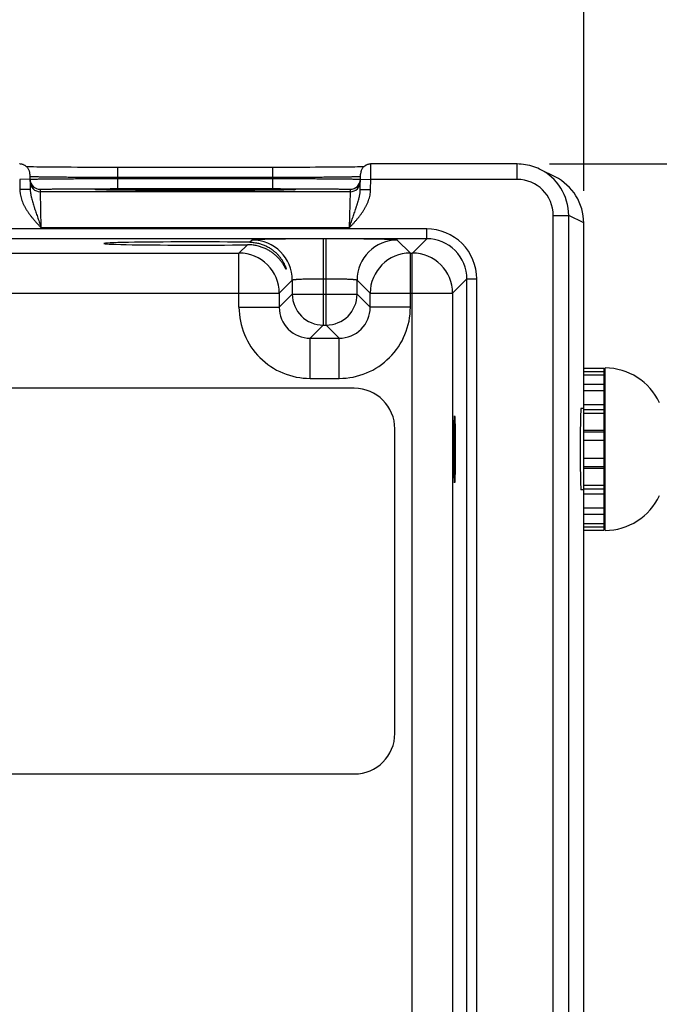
# Model space of a CAD drawing. Header units: inches. Extents: x 0 to 34, y 0 to 22.
# Tile 20 of 64: x 13 to 14.3, y 16.2 to 18.2. Entities that reach past the tile are written whole.
import ezdxf

# ---------------------------------------------------------------- set-up
doc = ezdxf.new("R2010")
doc.units = ezdxf.units.IN
doc.header["$LTSCALE"] = 1.87
doc.header["$MEASUREMENT"] = 0
doc.layers.get('0').update_dxf_attribs({"linetype": 'CONTINUOUS'})
doc.layers.add('DIMENSIONS', color=7, linetype='CONTINUOUS')
doc.styles.get("Standard").update_dxf_attribs({"font": 'txt', "width": 0.8})
doc.dimstyles.new('DIMSTYLE_1', dxfattribs={"dimtxt": 0.125, "dimasz": 0.18, "dimexe": 0.125, "dimexo": 0.0625, "dimgap": 0.03125, "dimtad": 0, "dimtih": 1, "dimtoh": 1, "dimdec": 3, "dimzin": 4, "dimdsep": 46, "dimtxsty": 'STANDARD', "dimblk": '_FILLED', "dimblk1": '_FILLED', "dimblk2": '_FILLED', "dimcen": 0.09, "dimadec": 0, "dimazin": 0, "dimtp": 0.01, "dimtm": 0.01, "dimtfac": 1, "dimtdec": 3, "dimtofl": 0, "dimtmove": 0, "dimatfit": 3, "dimldrblk": '_FILLED', "dimfxl": 1, "dimtolj": 1, "dimtzin": 4, "dimarcsym": 0})

# ---------------------------------------------------------------- blocks, each defined once
blk = doc.blocks.new('*D12')
at = {"layer": 'DIMENSIONS', "color": 2, "linetype": 'CONTINUOUS'}
blk.add_line((14.1113, 17.8184), (14.1113, 18.5579), dxfattribs=at)
at = {"layer": 'DIMENSIONS', "color": 2, "linetype": 'CONTINUOUS', "insert": (14.0488, 18.6204), "char_height": 0.125, "width": 1.425, "attachment_point": 1, "rotation": 90, "line_spacing_factor": 0.9}
blk.add_mtext('7.014{\\Ftxt.shx;\\W1.000000;\\H0.125000; }[178.15]', dxfattribs=at)
blk = doc.blocks.new('_FILLED')
at = {"color": 0, "linetype": 'BYBLOCK'}
blk.add_solid([(0, 0), (-1, 0.174), (-1, -0.174)], dxfattribs=at)
blk = doc.blocks.new('*D19')
at = {"layer": 'DIMENSIONS', "color": 2, "linetype": 'CONTINUOUS'}
blk.add_line((13.0952, 16.0214), (14.9506, 16.0214), dxfattribs=at)
at = {"layer": 'DIMENSIONS', "color": 2, "linetype": 'CONTINUOUS', "insert": (15.0131, 16.0839), "char_height": 0.125, "width": 1.325, "attachment_point": 1, "line_spacing_factor": 0.9}
blk.add_mtext('1.849{\\Ftxt.shx;\\W1.000000;\\H0.125000; }[46.96]', dxfattribs=at)
blk = doc.blocks.new('*D20')
at = {"layer": 'DIMENSIONS', "color": 2, "linetype": 'CONTINUOUS'}
blk.add_line((14.0448, 17.8704), (14.9506, 17.8704), dxfattribs=at)
at = {"layer": 'DIMENSIONS', "color": 2, "linetype": 'CONTINUOUS', "insert": (15.0131, 17.9329), "char_height": 0.125, "width": 0.825, "attachment_point": 1, "line_spacing_factor": 0.9}
blk.add_mtext('.000{\\Ftxt.shx;\\W1.000000;\\H0.125000; }[0]', dxfattribs=at)
blk = doc.blocks.new('*D21')
at = {"layer": 'DIMENSIONS', "color": 2, "linetype": 'CONTINUOUS'}
blk.add_line((14.0448, 14.4019), (14.9506, 14.4019), dxfattribs=at)
at = {"layer": 'DIMENSIONS', "color": 2, "linetype": 'CONTINUOUS', "insert": (15.0131, 14.4644), "char_height": 0.125, "width": 1.225, "attachment_point": 1, "line_spacing_factor": 0.9}
blk.add_mtext('3.468{\\Ftxt.shx;\\W1.000000;\\H0.125000; }[88.1]', dxfattribs=at)

msp = doc.modelspace()

# ---------------------------------------------------------------- linework, layer by layer
at = {"color": 7, "linetype": 'CONTINUOUS'}
for p, q in [((13.0327, 17.8647), (13.0317, 17.8647)), ((13.0361, 17.8647), (13.0327, 17.8647)), ((13.0402, 17.8646), (13.0361, 17.8647)), ((13.045, 17.8645), (13.0402, 17.8646)), ((13.0509, 17.8644), (13.045, 17.8645)), ((13.0582, 17.8643), (13.0509, 17.8644)), ((13.0671, 17.8642), (13.0582, 17.8643)), ((13.0776, 17.8641), (13.0671, 17.8642)), ((13.0858, 17.8641), (13.0776, 17.8641)), ((13.0952, 17.864), (13.0858, 17.8641)), ((13.106, 17.864), (13.0952, 17.864)), ((13.1177, 17.8639), (13.106, 17.864)), ((13.1297, 17.8638), (13.1177, 17.8639)), ((13.1422, 17.8638), (13.1297, 17.8638)), ((13.155, 17.8638), (13.1422, 17.8638)), ((13.168, 17.8637), (13.155, 17.8638)), ((13.1813, 17.8637), (13.168, 17.8637)), ((13.1947, 17.8637), (13.1813, 17.8637)), ((13.2079, 17.8637), (13.1947, 17.8637)), ((13.5152, 17.8637), (13.2079, 17.8637)), ((13.2079, 17.844), (13.2079, 17.8637)), ((13.5087, 17.844), (13.5087, 17.8637)), ((13.5287, 17.8637), (13.5152, 17.8637)), ((13.542, 17.8637), (13.5287, 17.8637)), ((13.5552, 17.8637), (13.542, 17.8637)), ((13.5684, 17.8638), (13.5552, 17.8637)), ((13.5807, 17.8638), (13.5684, 17.8638)), ((13.5916, 17.8639), (13.5807, 17.8638)), ((13.6053, 17.8639), (13.5916, 17.8639)), ((13.6168, 17.864), (13.6053, 17.8639)), ((13.6269, 17.8641), (13.6168, 17.864)), ((13.6357, 17.8641), (13.6269, 17.8641)), ((13.6458, 17.8642), (13.6357, 17.8641)), ((13.6542, 17.8643), (13.6458, 17.8642)), ((13.6614, 17.8644), (13.6542, 17.8643)), ((13.6676, 17.8644), (13.6614, 17.8644)), ((13.6728, 17.8645), (13.6676, 17.8644)), ((13.6771, 17.8646), (13.6728, 17.8645)), ((13.6816, 17.8647), (13.6771, 17.8646)), ((13.6849, 17.8647), (13.6816, 17.8647)), ((13.6986, 17.8404), (13.6988, 17.8704)), ((13.9823, 17.8704), (13.6988, 17.8704)), ((13.9823, 17.8404), (13.9823, 17.8704)), ((14.056, 17.8453), (14.027, 17.8598)), ((13.038, 17.8407), (13.018, 17.8404)), ((13.018, 17.8404), (13.0183, 17.8206)), ((13.0378, 17.8507), (13.0383, 17.821)), ((13.038, 17.8457), (13.0379, 17.8457)), ((13.038, 17.8408), (13.0381, 17.8408)), ((13.5087, 17.844), (13.2079, 17.844)), ((13.2079, 17.844), (13.2079, 17.8421)), ((13.2079, 17.8421), (13.5086, 17.8421)), ((13.2079, 17.8225), (13.2079, 17.8421)), ((13.5087, 17.844), (13.5086, 17.8421)), ((13.5086, 17.8225), (13.5086, 17.8421)), ((13.6783, 17.821), (13.6788, 17.8507)), ((13.6785, 17.8408), (13.6786, 17.8408)), ((13.6787, 17.8457), (13.6786, 17.8457)), ((13.6786, 17.8407), (13.6986, 17.8404)), ((13.6982, 17.8206), (13.6986, 17.8404)), ((13.9823, 17.8404), (13.6986, 17.8404)), ((13.0383, 17.821), (13.0183, 17.8206)), ((13.058, 17.8165), (13.058, 17.8212)), ((13.6585, 17.8165), (13.058, 17.8165)), ((13.0596, 17.7465), (13.058, 17.8165)), ((13.1671, 17.8204), (13.167, 17.8204)), ((13.1674, 17.8204), (13.1671, 17.8204)), ((13.1677, 17.8203), (13.1674, 17.8204)), ((13.1681, 17.8203), (13.1677, 17.8203)), ((13.1688, 17.8203), (13.1681, 17.8203)), ((13.1697, 17.8202), (13.1688, 17.8203)), ((13.1708, 17.8202), (13.1697, 17.8202)), ((13.1727, 17.8201), (13.1708, 17.8202)), ((13.1751, 17.8201), (13.1727, 17.8201)), ((13.1781, 17.82), (13.1751, 17.8201)), ((13.1818, 17.8199), (13.1781, 17.82)), ((13.1865, 17.8198), (13.1818, 17.8199)), ((13.1923, 17.8198), (13.1865, 17.8198)), ((13.1977, 17.8197), (13.1923, 17.8198)), ((13.2041, 17.8196), (13.1977, 17.8197)), ((13.2119, 17.8195), (13.2041, 17.8196)), ((13.2079, 17.8225), (13.5086, 17.8225)), ((13.2216, 17.8194), (13.2119, 17.8195)), ((13.2294, 17.8194), (13.2216, 17.8194)), ((13.2385, 17.8193), (13.2294, 17.8194)), ((13.2491, 17.8192), (13.2385, 17.8193)), ((13.2607, 17.8192), (13.2491, 17.8192)), ((13.2727, 17.8191), (13.2607, 17.8192)), ((13.2852, 17.8191), (13.2727, 17.8191)), ((13.298, 17.819), (13.2852, 17.8191)), ((13.3111, 17.819), (13.298, 17.819)), ((13.3245, 17.819), (13.3111, 17.819)), ((13.338, 17.8189), (13.3245, 17.819)), ((13.3517, 17.8189), (13.338, 17.8189)), ((13.3649, 17.8189), (13.3517, 17.8189)), ((13.3785, 17.8189), (13.3649, 17.8189)), ((13.3921, 17.819), (13.3785, 17.8189)), ((13.4054, 17.819), (13.3921, 17.819)), ((13.4185, 17.819), (13.4054, 17.819)), ((13.4313, 17.8191), (13.4185, 17.819)), ((13.4439, 17.8191), (13.4313, 17.8191)), ((13.4558, 17.8192), (13.4439, 17.8191)), ((13.4664, 17.8192), (13.4558, 17.8192)), ((13.4757, 17.8193), (13.4664, 17.8192)), ((13.4871, 17.8194), (13.4757, 17.8193)), ((13.4962, 17.8194), (13.4871, 17.8194)), ((13.504, 17.8195), (13.4962, 17.8194)), ((13.5107, 17.8196), (13.504, 17.8195)), ((13.5166, 17.8197), (13.5107, 17.8196)), ((13.5234, 17.8197), (13.5166, 17.8197)), ((13.529, 17.8198), (13.5234, 17.8197)), ((13.5337, 17.8199), (13.529, 17.8198)), ((13.5365, 17.82), (13.5337, 17.8199)), ((13.5397, 17.82), (13.5365, 17.82)), ((13.5427, 17.8201), (13.5397, 17.82)), ((13.5449, 17.8202), (13.5427, 17.8201)), ((13.5463, 17.8202), (13.5449, 17.8202)), ((13.5474, 17.8203), (13.5463, 17.8202)), ((13.5481, 17.8203), (13.5474, 17.8203)), ((13.5487, 17.8203), (13.5481, 17.8203)), ((13.549, 17.8203), (13.5487, 17.8203)), ((13.5493, 17.8204), (13.549, 17.8203)), ((13.5495, 17.8204), (13.5493, 17.8204)), ((13.5496, 17.8204), (13.5495, 17.8204)), ((13.5497, 17.8204), (13.5496, 17.8204)), ((13.6585, 17.8165), (13.6569, 17.7465)), ((13.6586, 17.8212), (13.6585, 17.8165)), ((13.6783, 17.821), (13.6982, 17.8206)), ((14.0523, 17.7704), (14.0823, 17.7704)), ((14.0523, 14.5019), (14.0523, 17.7704)), ((14.1113, 17.7559), (14.0823, 17.7704)), ((14.0823, 14.5019), (14.0823, 17.7704)), ((13.807, 17.7443), (10.1368, 17.7443)), ((13.6569, 17.7465), (13.0596, 17.7465)), ((13.807, 17.7253), (13.807, 17.7443)), ((14.1113, 14.5164), (14.1113, 17.7559)), ((13.807, 17.7253), (10.1368, 17.7253)), ((13.4685, 17.7229), (13.4643, 17.7186)), ((13.6121, 17.7252), (13.6065, 17.7252)), ((13.6065, 17.7252), (13.6065, 17.5579)), ((13.6121, 17.5579), (13.6121, 17.7252)), ((13.7754, 17.6975), (13.75, 17.7229)), ((13.807, 17.7253), (13.7792, 17.6975)), ((13.4593, 17.7136), (13.4431, 17.6975)), ((12.8454, 17.6975), (13.4431, 17.6975)), ((13.4431, 17.5925), (13.4431, 17.6975)), ((13.7754, 17.6975), (13.7792, 17.6975)), ((13.7754, 17.5925), (13.7754, 17.6975)), ((13.7791, 14.5748), (13.7791, 17.6975)), ((13.5465, 17.6449), (13.5211, 17.6195)), ((13.5465, 17.6449), (13.5465, 17.6179)), ((13.6121, 17.6472), (13.6065, 17.6472)), ((13.6721, 17.6179), (13.6721, 17.6449)), ((13.6974, 17.6195), (13.6721, 17.6449)), ((13.885, 17.6473), (13.8571, 17.6195)), ((13.885, 17.6473), (13.904, 17.6473)), ((13.885, 14.6249), (13.885, 17.6473)), ((13.904, 14.6249), (13.904, 17.6473)), ((12.7674, 17.6195), (13.5211, 17.6195)), ((13.5211, 17.6195), (13.5211, 17.5925)), ((13.5465, 17.6179), (13.5211, 17.5925)), ((13.5465, 17.6179), (13.6721, 17.6179)), ((13.6721, 17.6179), (13.6974, 17.5925)), ((13.6974, 17.6195), (13.8571, 17.6195)), ((13.6974, 17.5925), (13.6974, 17.6195)), ((13.8571, 17.6195), (13.8571, 14.6528)), ((13.4431, 17.5925), (13.5211, 17.5925)), ((13.7754, 17.5925), (13.6974, 17.5925)), ((13.6065, 17.5579), (13.5811, 17.5325)), ((13.6065, 17.5579), (13.6121, 17.5579)), ((13.6121, 17.5579), (13.6374, 17.5325)), ((13.5811, 17.5325), (13.6374, 17.5325)), ((13.5811, 17.4545), (13.5811, 17.5325)), ((13.6374, 17.4545), (13.6374, 17.5325)), ((14.1113, 17.4745), (14.1507, 17.4745)), ((14.1113, 17.4743), (14.1507, 17.4743)), ((14.1507, 17.4745), (14.1507, 17.16)), ((14.1527, 17.1598), (14.1527, 17.4747)), ((13.5811, 17.4545), (13.6374, 17.4545)), ((14.1113, 17.4681), (14.1507, 17.4681)), ((14.1113, 17.4612), (14.1507, 17.4612)), ((13.6665, 17.4354), (10.2807, 17.4354)), ((14.1113, 17.4436), (14.1507, 17.4436)), ((14.1113, 17.4309), (14.1507, 17.4309)), ((14.1113, 17.396), (14.106, 17.396)), ((14.1113, 17.4041), (14.1507, 17.4041)), ((14.1113, 17.3943), (14.1507, 17.3943)), ((14.1113, 17.3871), (14.1507, 17.3871)), ((13.7452, 16.7661), (13.7452, 17.3566)), ((14.1113, 17.3542), (14.1507, 17.3542)), ((14.1113, 17.3508), (14.1507, 17.3508)), ((14.1113, 17.3348), (14.1507, 17.3348)), ((14.1113, 17.2999), (14.1507, 17.2999)), ((14.1113, 17.2839), (14.1507, 17.2839)), ((14.1113, 17.2805), (14.1507, 17.2805)), ((14.1113, 17.2477), (14.1507, 17.2477)), ((14.1113, 17.2385), (14.106, 17.2385)), ((14.1113, 17.2404), (14.1507, 17.2404)), ((14.1113, 17.2306), (14.1507, 17.2306)), ((14.1113, 17.2037), (14.1507, 17.2037)), ((14.1113, 17.191), (14.1507, 17.191)), ((14.1113, 17.1734), (14.1507, 17.1734)), ((14.1113, 17.1665), (14.1507, 17.1665)), ((14.1113, 17.1602), (14.1507, 17.1602)), ((14.1113, 17.16), (14.1507, 17.16)), ((10.2807, 16.6873), (13.6665, 16.6873))]:
    msp.add_line(p, q, dxfattribs=at)
for points in [[(13.0378, 17.8507), (13.0377, 17.8519), (13.0376, 17.8531), (13.0374, 17.8543), (13.0371, 17.8555), (13.0368, 17.8567), (13.0363, 17.8578), (13.0359, 17.859), (13.0353, 17.86), (13.0347, 17.8611), (13.034, 17.8621), (13.0333, 17.8631), (13.0325, 17.864), (13.0316, 17.8648), (13.0307, 17.8656), (13.0298, 17.8664), (13.0288, 17.8671), (13.0277, 17.8677), (13.0266, 17.8683), (13.0255, 17.8688), (13.0244, 17.8693), (13.0232, 17.8696), (13.0221, 17.8699), (13.0209, 17.8701), (13.0197, 17.8703), (13.0185, 17.8704), (13.0178, 17.8704)], [(13.6988, 17.8704), (13.6981, 17.8704), (13.6969, 17.8703), (13.6957, 17.8701), (13.6945, 17.8699), (13.6933, 17.8696), (13.6922, 17.8693), (13.691, 17.8688), (13.6899, 17.8683), (13.6888, 17.8677), (13.6878, 17.8671), (13.6868, 17.8664), (13.6859, 17.8656), (13.685, 17.8648), (13.6841, 17.864), (13.6833, 17.8631), (13.6826, 17.8621), (13.6819, 17.8611), (13.6813, 17.86), (13.6807, 17.859), (13.6802, 17.8578), (13.6798, 17.8567), (13.6794, 17.8555), (13.6792, 17.8543), (13.679, 17.8531), (13.6788, 17.8519), (13.6788, 17.8507)], [(14.0255, 17.8606), (14.0224, 17.862), (14.0185, 17.8636), (14.0147, 17.865), (14.0107, 17.8663), (14.0067, 17.8674), (14.0027, 17.8683), (13.9986, 17.869), (13.9945, 17.8696), (13.9904, 17.87), (13.9862, 17.8703), (13.9823, 17.8704)], [(13.167, 17.8204), (13.1669, 17.8204), (13.1668, 17.8204), (13.1668, 17.8204)], [(13.5498, 17.8204), (13.5497, 17.8204), (13.5497, 17.8204)]]:
    msp.add_lwpolyline(points, dxfattribs=at)
for centre, radius, start, end in [((13.9823, 17.7704), 0.1, 359.9988, 64.4102), ((13.0579, 17.8412), 0.02, 181, 181.2436), ((13.058, 17.8412), 0.02, 181.2447, 270.0013), ((13.058, 17.8365), 0.02, 181.0012, 270.0013), ((13.6585, 17.8365), 0.02, 269.9987, 358.9988), ((13.6586, 17.8412), 0.02, 269.9987, 358.7553), ((13.6586, 17.8412), 0.02, 358.7564, 359), ((13.9823, 17.7704), 0.07, 0.0056, 90.0019), ((14.0113, 17.7559), 0.1, 0.0115, 63.4402), ((13.1715, 17.903), 0.0828, 266.7202, 266.8827), ((13.5452, 17.901), 0.0808, 273.115, 273.2829), ((13.807, 17.6473), 0.097, 359.9966, 90.0034), ((13.4685, 17.6448), 0.078, 0.0209, 89.9791), ((13.7501, 17.6448), 0.078, 90.0209, 179.9791), ((13.807, 17.6473), 0.078, 359.9906, 90.0094), ((13.4431, 17.6195), 0.078, 0.0209, 89.9791), ((13.7754, 17.6195), 0.078, 90.0209, 179.9791), ((13.7791, 17.6195), 0.078, 0.0212, 89.9788), ((13.6065, 17.6179), 0.06, 180.0209, 269.9791), ((13.612, 17.6179), 0.06, 270.0209, 359.9791), ((13.5811, 17.5925), 0.138, 179.9963, 270.0037), ((13.5811, 17.5924), 0.06, 179.9636, 270.0364), ((13.6374, 17.5925), 0.138, 269.9963, 0.0037), ((13.6375, 17.5924), 0.06, 269.9636, 0.0364), ((14.1527, 17.3591), 0.1157, 24.4946, 90), ((13.6665, 17.3566), 0.0787, 0, 90), ((14.1448, 17.4039), 0.00787, 318.2837, 360), ((14.1448, 17.2306), 0.00787, 0, 41.7163), ((14.1527, 17.2754), 0.1157, 270, 335.5054), ((13.6665, 16.7661), 0.0787, 270, 360)]:
    msp.add_arc(centre, radius, start, end, dxfattribs=at)
for centre, major_axis, start_param, end_param in [((13.3583, 17.7161), (0.1771, 0), 0.92934, 5.318939), ((14.106, 17.3172), (0, 0.0787), 0, 3.141593)]:
    msp.add_ellipse(centre, major_axis=major_axis, ratio=0.017455, start_param=start_param, end_param=end_param, dxfattribs=at)
msp.add_ellipse((13.8611, 17.3172), major_axis=(0, 0.065), ratio=0.017455, dxfattribs=at)
for points, knots in [([(13.2079, 17.844), (13.2025, 17.8441), (13.1917, 17.8441), (13.1756, 17.8441), (13.1598, 17.8442), (13.1445, 17.8443), (13.1297, 17.8444), (13.1157, 17.8444), (13.1025, 17.8445), (13.0903, 17.8446), (13.0807, 17.8447), (13.0737, 17.8448), (13.0688, 17.8449), (13.0643, 17.8449), (13.0601, 17.845), (13.0563, 17.8451), (13.0528, 17.8451), (13.0496, 17.8452), (13.0469, 17.8453), (13.0448, 17.8453), (13.0433, 17.8454), (13.0423, 17.8454), (13.0415, 17.8454), (13.0407, 17.8455), (13.04, 17.8455), (13.0394, 17.8455), (13.0389, 17.8456), (13.0386, 17.8456), (13.0383, 17.8456), (13.0382, 17.8456), (13.0381, 17.8456), (13.038, 17.8457), (13.038, 17.8457)], [0, 0, 0, 0, 0.095784, 0.19069, 0.283846, 0.374395, 0.461507, 0.544382, 0.622257, 0.694417, 0.760199, 0.790506, 0.818998, 0.845607, 0.870273, 0.89294, 0.913555, 0.932071, 0.948446, 0.962641, 0.968912, 0.974626, 0.97978, 0.984372, 0.988398, 0.991858, 0.994748, 0.997069, 0.998015, 0.998819, 0.99948, 1, 1, 1, 1]), ([(13.0381, 17.8408), (13.0381, 17.8409), (13.0382, 17.8409), (13.0383, 17.8409), (13.0384, 17.8409), (13.0386, 17.8409), (13.039, 17.8409), (13.0395, 17.8409), (13.0401, 17.841), (13.0408, 17.841), (13.0415, 17.841), (13.0424, 17.841), (13.0434, 17.8411), (13.0449, 17.8411), (13.0469, 17.8411), (13.0497, 17.8412), (13.0529, 17.8412), (13.0563, 17.8413), (13.0602, 17.8413), (13.0644, 17.8414), (13.0689, 17.8414), (13.0737, 17.8415), (13.0808, 17.8415), (13.0903, 17.8416), (13.1025, 17.8417), (13.1157, 17.8418), (13.1297, 17.8419), (13.1445, 17.8419), (13.1598, 17.842), (13.1756, 17.842), (13.1917, 17.8421), (13.2025, 17.8421), (13.2079, 17.8421)], [0, 0, 0, 0, 0.000513, 0.00117, 0.001969, 0.00291, 0.005223, 0.008105, 0.011558, 0.015577, 0.020162, 0.02531, 0.031018, 0.037282, 0.051466, 0.067829, 0.086334, 0.10694, 0.129598, 0.154257, 0.180859, 0.209345, 0.239649, 0.305427, 0.377589, 0.455472, 0.53836, 0.625491, 0.716064, 0.809247, 0.904183, 1, 1, 1, 1]), ([(13.5086, 17.8421), (13.5141, 17.8421), (13.5249, 17.8421), (13.5409, 17.842), (13.5567, 17.842), (13.5721, 17.8419), (13.5868, 17.8419), (13.6009, 17.8418), (13.614, 17.8417), (13.6263, 17.8416), (13.6358, 17.8415), (13.6428, 17.8415), (13.6477, 17.8414), (13.6522, 17.8414), (13.6564, 17.8413), (13.6602, 17.8413), (13.6637, 17.8412), (13.6669, 17.8412), (13.6696, 17.8411), (13.6717, 17.8411), (13.6732, 17.8411), (13.6742, 17.841), (13.675, 17.841), (13.6758, 17.841), (13.6765, 17.841), (13.6771, 17.8409), (13.6776, 17.8409), (13.6779, 17.8409), (13.6781, 17.8409), (13.6783, 17.8409), (13.6784, 17.8409), (13.6785, 17.8409), (13.6785, 17.8408)], [0, 0, 0, 0, 0.095817, 0.190753, 0.283937, 0.37451, 0.461642, 0.54453, 0.622413, 0.694575, 0.760353, 0.790657, 0.819142, 0.845745, 0.870404, 0.893062, 0.913667, 0.932173, 0.948536, 0.962719, 0.968983, 0.974691, 0.979838, 0.984423, 0.988443, 0.991895, 0.994778, 0.99709, 0.998032, 0.998831, 0.999487, 1, 1, 1, 1]), ([(13.6786, 17.8457), (13.6785, 17.8457), (13.6785, 17.8456), (13.6784, 17.8456), (13.6782, 17.8456), (13.678, 17.8456), (13.6777, 17.8456), (13.6772, 17.8455), (13.6766, 17.8455), (13.6759, 17.8455), (13.6751, 17.8454), (13.6742, 17.8454), (13.6733, 17.8454), (13.6718, 17.8453), (13.6697, 17.8453), (13.6669, 17.8452), (13.6638, 17.8451), (13.6603, 17.8451), (13.6564, 17.845), (13.6522, 17.8449), (13.6477, 17.8449), (13.6429, 17.8448), (13.6358, 17.8447), (13.6263, 17.8446), (13.6141, 17.8445), (13.6009, 17.8444), (13.5869, 17.8444), (13.5721, 17.8443), (13.5568, 17.8442), (13.541, 17.8441), (13.5249, 17.8441), (13.5141, 17.8441), (13.5087, 17.844)], [0, 0, 0, 0, 0.00052, 0.001181, 0.001985, 0.002931, 0.005252, 0.008142, 0.011601, 0.015628, 0.02022, 0.025374, 0.031088, 0.037358, 0.051553, 0.067928, 0.086444, 0.107059, 0.129725, 0.154392, 0.181001, 0.209492, 0.2398, 0.305582, 0.377742, 0.455617, 0.538491, 0.625604, 0.716154, 0.809309, 0.904215, 1, 1, 1, 1]), ([(13.0183, 17.8206), (13.0183, 17.8197), (13.0184, 17.8179), (13.0187, 17.8143), (13.0194, 17.8098), (13.0207, 17.8045), (13.0223, 17.7994), (13.0243, 17.7943), (13.0266, 17.7894), (13.0292, 17.7846), (13.032, 17.78), (13.0351, 17.7755), (13.0383, 17.7711), (13.0416, 17.7668), (13.0451, 17.7626), (13.0486, 17.7585), (13.0517, 17.7551), (13.0541, 17.7525), (13.0565, 17.7498), (13.0584, 17.7478), (13.0596, 17.7465)], [0, 0, 0, 0, 0.031251, 0.062503, 0.124993, 0.187485, 0.249979, 0.312475, 0.374974, 0.437473, 0.499974, 0.562476, 0.624979, 0.687483, 0.749986, 0.81249, 0.874994, 0.906246, 0.937497, 1, 1, 1, 1]), ([(13.0383, 17.821), (13.0383, 17.8202), (13.0384, 17.8186), (13.0387, 17.8154), (13.0391, 17.8123), (13.0397, 17.8092), (13.0403, 17.8062), (13.0413, 17.8023), (13.0425, 17.7978), (13.0439, 17.7932), (13.0451, 17.7894), (13.0461, 17.7864), (13.0471, 17.7833), (13.0484, 17.7795), (13.05, 17.7749), (13.0516, 17.7702), (13.0532, 17.7655), (13.0548, 17.7608), (13.0564, 17.756), (13.058, 17.7513), (13.0591, 17.7481), (13.0596, 17.7465)], [0, 0, 0, 0, 0.030581, 0.061074, 0.121881, 0.152241, 0.182584, 0.243294, 0.304158, 0.365286, 0.426781, 0.457689, 0.488714, 0.551134, 0.614061, 0.677483, 0.741365, 0.805646, 0.870245, 0.935066, 1, 1, 1, 1]), ([(13.058, 17.8212), (13.058, 17.8212), (13.058, 17.8212), (13.058, 17.8212), (13.058, 17.8212), (13.058, 17.8212), (13.058, 17.8212), (13.0581, 17.8212), (13.0581, 17.8212), (13.0582, 17.8212), (13.0582, 17.8212), (13.0584, 17.8213), (13.0585, 17.8213), (13.0588, 17.8213), (13.0591, 17.8213), (13.0596, 17.8214), (13.0602, 17.8214), (13.0609, 17.8214), (13.0616, 17.8214), (13.0625, 17.8215), (13.0634, 17.8215), (13.0644, 17.8215), (13.0655, 17.8216), (13.0672, 17.8216), (13.0695, 17.8217), (13.0725, 17.8217), (13.0758, 17.8218), (13.0794, 17.8218), (13.0833, 17.8219), (13.0876, 17.8219), (13.0921, 17.822), (13.0969, 17.822), (13.1019, 17.8221), (13.1073, 17.8221), (13.1149, 17.8222), (13.1249, 17.8223), (13.1374, 17.8223), (13.1507, 17.8224), (13.1645, 17.8224), (13.1787, 17.8224), (13.1933, 17.8225), (13.203, 17.8225), (13.2079, 17.8225)], [0, 0, 0, 0, 0.000131, 0.000181, 0.000239, 0.000381, 0.000559, 0.000772, 0.001022, 0.001308, 0.001992, 0.002823, 0.003803, 0.004933, 0.00764, 0.010943, 0.014842, 0.019334, 0.024416, 0.030084, 0.036336, 0.043168, 0.050577, 0.058558, 0.076217, 0.096098, 0.118154, 0.142337, 0.168589, 0.196842, 0.22703, 0.259083, 0.292922, 0.328463, 0.365622, 0.444439, 0.528606, 0.617319, 0.709715, 0.804909, 0.901983, 1, 1, 1, 1]), ([(13.1668, 17.8204), (13.1667, 17.8204), (13.1664, 17.8204), (13.1661, 17.8204), (13.1658, 17.8204), (13.1655, 17.8205), (13.1653, 17.8205), (13.1651, 17.8205), (13.1649, 17.8205), (13.1648, 17.8205), (13.1648, 17.8205), (13.1647, 17.8206), (13.1647, 17.8206), (13.1646, 17.8206), (13.1646, 17.8206), (13.1646, 17.8206), (13.1646, 17.8206), (13.1646, 17.8206), (13.1646, 17.8206), (13.1646, 17.8206), (13.1646, 17.8206), (13.1646, 17.8206), (13.1646, 17.8207), (13.1646, 17.8207), (13.1647, 17.8207), (13.1647, 17.8207), (13.1648, 17.8207), (13.1648, 17.8207), (13.1649, 17.8207), (13.165, 17.8207), (13.1651, 17.8207), (13.1652, 17.8208), (13.1654, 17.8208), (13.1656, 17.8208), (13.1659, 17.8208), (13.1663, 17.8208), (13.1666, 17.8209), (13.167, 17.8209), (13.1674, 17.8209), (13.1679, 17.8209), (13.1686, 17.821), (13.1695, 17.821), (13.1708, 17.821), (13.1721, 17.8211), (13.1736, 17.8211), (13.1759, 17.8212), (13.1791, 17.8213), (13.1833, 17.8213), (13.188, 17.8214), (13.1931, 17.8215), (13.1988, 17.8216), (13.2049, 17.8217), (13.2115, 17.8217), (13.2185, 17.8218), (13.2259, 17.8219), (13.2337, 17.8219), (13.2418, 17.822), (13.2503, 17.822), (13.2622, 17.8221), (13.2778, 17.8222), (13.2971, 17.8222), (13.3171, 17.8223), (13.3376, 17.8223), (13.3513, 17.8223), (13.3583, 17.8223)], [0, 0, 0, 0, 0.001915, 0.003652, 0.005213, 0.006597, 0.007804, 0.008834, 0.009687, 0.010047, 0.010363, 0.010636, 0.010865, 0.011052, 0.011196, 0.011301, 0.011341, 0.011374, 0.011403, 0.011433, 0.011467, 0.011508, 0.011616, 0.011764, 0.011955, 0.012188, 0.012464, 0.012785, 0.013149, 0.013558, 0.014011, 0.014508, 0.015635, 0.016938, 0.018419, 0.020077, 0.021911, 0.023922, 0.02611, 0.028473, 0.031013, 0.036618, 0.04292, 0.049913, 0.057592, 0.065953, 0.084696, 0.10609, 0.130069, 0.156564, 0.185503, 0.216797, 0.250357, 0.286088, 0.323885, 0.363638, 0.405234, 0.448551, 0.493464, 0.587554, 0.686416, 0.788907, 0.893839, 1, 1, 1, 1]), ([(13.3583, 17.8189), (13.3469, 17.8189), (13.3246, 17.8189), (13.292, 17.819), (13.2659, 17.8191), (13.2464, 17.8192), (13.2329, 17.8193), (13.2205, 17.8194), (13.2091, 17.8195), (13.1988, 17.8197), (13.1911, 17.8198), (13.1855, 17.8199), (13.1818, 17.8199), (13.1785, 17.82), (13.1755, 17.8201), (13.1729, 17.8201), (13.1706, 17.8202), (13.1689, 17.8203), (13.1678, 17.8203), (13.1673, 17.8203), (13.167, 17.8204)], [0, 0, 0, 0, 0.177808, 0.350093, 0.5115, 0.58654, 0.657016, 0.722378, 0.782121, 0.835775, 0.882929, 0.903948, 0.92321, 0.940677, 0.956313, 0.970085, 0.981972, 0.991951, 0.996218, 1, 1, 1, 1]), ([(13.3583, 17.8223), (13.3652, 17.8223), (13.379, 17.8223), (13.3995, 17.8223), (13.4195, 17.8222), (13.4388, 17.8222), (13.4543, 17.8221), (13.4662, 17.822), (13.4747, 17.822), (13.4829, 17.8219), (13.4907, 17.8219), (13.4981, 17.8218), (13.5051, 17.8217), (13.5116, 17.8217), (13.5177, 17.8216), (13.5234, 17.8215), (13.5286, 17.8214), (13.5333, 17.8213), (13.5375, 17.8213), (13.5407, 17.8212), (13.5429, 17.8211), (13.5444, 17.8211), (13.5458, 17.821), (13.547, 17.821), (13.548, 17.821), (13.5487, 17.8209), (13.5491, 17.8209), (13.5496, 17.8209), (13.5499, 17.8209), (13.5503, 17.8208), (13.5506, 17.8208), (13.5509, 17.8208), (13.5512, 17.8208), (13.5514, 17.8208), (13.5515, 17.8207), (13.5516, 17.8207), (13.5517, 17.8207), (13.5517, 17.8207), (13.5518, 17.8207), (13.5518, 17.8207), (13.5519, 17.8207), (13.5519, 17.8207), (13.552, 17.8207), (13.552, 17.8206), (13.552, 17.8206), (13.552, 17.8206), (13.552, 17.8206), (13.552, 17.8206), (13.552, 17.8206), (13.552, 17.8206), (13.552, 17.8206), (13.5519, 17.8206), (13.5519, 17.8206), (13.5519, 17.8206), (13.5518, 17.8205), (13.5517, 17.8205), (13.5516, 17.8205), (13.5515, 17.8205), (13.5513, 17.8205), (13.5511, 17.8205), (13.5508, 17.8204), (13.5505, 17.8204), (13.5501, 17.8204), (13.5499, 17.8204), (13.5498, 17.8204)], [0, 0, 0, 0, 0.106159, 0.21109, 0.313578, 0.412439, 0.506529, 0.551441, 0.594757, 0.636353, 0.676106, 0.713903, 0.749635, 0.783195, 0.814489, 0.843429, 0.869925, 0.893903, 0.915298, 0.934044, 0.942405, 0.950084, 0.957078, 0.96338, 0.968985, 0.971526, 0.97389, 0.976078, 0.97809, 0.979925, 0.981583, 0.983064, 0.984367, 0.985494, 0.985991, 0.986444, 0.986853, 0.987218, 0.987538, 0.987815, 0.988049, 0.988239, 0.988388, 0.988496, 0.988537, 0.988572, 0.988601, 0.988631, 0.988664, 0.988703, 0.988808, 0.988952, 0.989138, 0.989367, 0.989639, 0.989956, 0.990316, 0.991168, 0.992198, 0.993405, 0.994788, 0.996349, 0.998086, 1, 1, 1, 1]), ([(13.5495, 17.8204), (13.5493, 17.8203), (13.5488, 17.8203), (13.5476, 17.8203), (13.546, 17.8202), (13.5437, 17.8201), (13.5411, 17.8201), (13.5381, 17.82), (13.5347, 17.8199), (13.5311, 17.8199), (13.5255, 17.8198), (13.5177, 17.8197), (13.5075, 17.8195), (13.4961, 17.8194), (13.4836, 17.8193), (13.4702, 17.8192), (13.4506, 17.8191), (13.4246, 17.819), (13.3919, 17.8189), (13.3696, 17.8189), (13.3583, 17.8189)], [0, 0, 0, 0, 0.003782, 0.008049, 0.018029, 0.029918, 0.043692, 0.059327, 0.076795, 0.096058, 0.117078, 0.164232, 0.217887, 0.27763, 0.342992, 0.413468, 0.488507, 0.649913, 0.822194, 1, 1, 1, 1]), ([(13.5086, 17.8225), (13.5135, 17.8225), (13.5233, 17.8225), (13.5378, 17.8224), (13.552, 17.8224), (13.5659, 17.8224), (13.5791, 17.8223), (13.5917, 17.8223), (13.6017, 17.8222), (13.6093, 17.8221), (13.6146, 17.8221), (13.6197, 17.822), (13.6245, 17.822), (13.629, 17.8219), (13.6332, 17.8219), (13.6372, 17.8218), (13.6408, 17.8218), (13.6441, 17.8217), (13.6471, 17.8217), (13.6494, 17.8216), (13.651, 17.8216), (13.6521, 17.8215), (13.6531, 17.8215), (13.6541, 17.8215), (13.6549, 17.8214), (13.6557, 17.8214), (13.6564, 17.8214), (13.657, 17.8214), (13.6574, 17.8213), (13.6578, 17.8213), (13.658, 17.8213), (13.6582, 17.8213), (13.6583, 17.8212), (13.6584, 17.8212), (13.6585, 17.8212), (13.6585, 17.8212), (13.6585, 17.8212), (13.6586, 17.8212), (13.6586, 17.8212), (13.6586, 17.8212), (13.6586, 17.8212), (13.6586, 17.8212), (13.6586, 17.8212)], [0, 0, 0, 0, 0.098017, 0.195091, 0.290285, 0.382681, 0.471394, 0.555561, 0.634378, 0.671538, 0.707078, 0.740917, 0.77297, 0.803158, 0.831411, 0.857662, 0.881847, 0.903903, 0.923783, 0.941441, 0.949423, 0.956832, 0.963664, 0.969916, 0.975584, 0.980666, 0.985158, 0.989057, 0.992361, 0.995068, 0.996198, 0.997178, 0.998009, 0.998692, 0.998978, 0.999228, 0.999441, 0.999619, 0.999761, 0.999819, 0.999869, 1, 1, 1, 1]), ([(13.6569, 17.7465), (13.6575, 17.7481), (13.6586, 17.7513), (13.6602, 17.756), (13.6618, 17.7608), (13.6634, 17.7655), (13.665, 17.7702), (13.6666, 17.7749), (13.6682, 17.7795), (13.6695, 17.7833), (13.6705, 17.7864), (13.6712, 17.7887), (13.6719, 17.791), (13.6727, 17.7932), (13.6734, 17.7955), (13.6743, 17.7985), (13.6751, 17.8016), (13.6759, 17.8046), (13.6764, 17.8069), (13.6769, 17.8092), (13.6773, 17.8116), (13.6777, 17.8139), (13.6781, 17.817), (13.6782, 17.8194), (13.6783, 17.821)], [0, 0, 0, 0, 0.064934, 0.129755, 0.194354, 0.258636, 0.322517, 0.38594, 0.448867, 0.511286, 0.542311, 0.57322, 0.604019, 0.634715, 0.66532, 0.695845, 0.756707, 0.787075, 0.817423, 0.847767, 0.878122, 0.908507, 0.93894, 1, 1, 1, 1]), ([(13.6569, 17.7465), (13.6582, 17.7478), (13.66, 17.7498), (13.6625, 17.7525), (13.6649, 17.7551), (13.6679, 17.7585), (13.6715, 17.7626), (13.675, 17.7668), (13.6783, 17.7711), (13.681, 17.7747), (13.683, 17.7777), (13.6845, 17.78), (13.6859, 17.7823), (13.6873, 17.7846), (13.6887, 17.787), (13.6899, 17.7894), (13.6911, 17.7918), (13.6922, 17.7943), (13.6933, 17.7968), (13.6945, 17.8002), (13.6959, 17.8045), (13.6972, 17.8098), (13.698, 17.8152), (13.6982, 17.8188), (13.6982, 17.8206)], [0, 0, 0, 0, 0.062502, 0.093753, 0.125005, 0.187507, 0.25001, 0.312513, 0.375016, 0.437518, 0.468771, 0.500023, 0.531275, 0.562527, 0.59378, 0.625032, 0.656284, 0.687536, 0.718788, 0.75004, 0.812534, 0.875025, 0.937514, 1, 1, 1, 1]), ([(13.6065, 17.7252), (13.602, 17.7252), (13.5932, 17.7252), (13.58, 17.7252), (13.567, 17.7251), (13.5544, 17.7251), (13.5423, 17.725), (13.5308, 17.7248), (13.52, 17.7247), (13.5115, 17.7246), (13.5052, 17.7245), (13.5008, 17.7244), (13.4966, 17.7243), (13.4927, 17.7242), (13.489, 17.7241), (13.4857, 17.724), (13.4826, 17.7239), (13.4798, 17.7238), (13.4773, 17.7237), (13.4754, 17.7236), (13.4741, 17.7235), (13.4732, 17.7234), (13.4723, 17.7234), (13.4716, 17.7233), (13.4709, 17.7233), (13.4704, 17.7232), (13.4699, 17.7232), (13.4694, 17.7231), (13.4691, 17.7231), (13.4689, 17.723), (13.4688, 17.723), (13.4687, 17.723), (13.4686, 17.7229), (13.4686, 17.7229), (13.4685, 17.7229), (13.4685, 17.7229), (13.4685, 17.7229)], [0, 0, 0, 0, 0.0969, 0.192887, 0.287057, 0.378522, 0.466426, 0.549933, 0.628266, 0.700678, 0.734452, 0.766498, 0.796738, 0.825099, 0.85152, 0.875938, 0.898293, 0.918531, 0.936609, 0.952488, 0.95959, 0.966128, 0.972097, 0.977495, 0.982319, 0.986568, 0.99024, 0.993335, 0.99585, 0.996891, 0.997788, 0.998545, 0.999162, 0.999644, 0.999837, 1, 1, 1, 1]), ([(13.75, 17.7229), (13.75, 17.7229), (13.75, 17.7229), (13.75, 17.7229), (13.7499, 17.7229), (13.7499, 17.723), (13.7498, 17.723), (13.7496, 17.723), (13.7494, 17.7231), (13.7491, 17.7231), (13.7487, 17.7232), (13.7482, 17.7232), (13.7476, 17.7233), (13.747, 17.7233), (13.7462, 17.7234), (13.7454, 17.7234), (13.7445, 17.7235), (13.7431, 17.7236), (13.7413, 17.7237), (13.7388, 17.7238), (13.736, 17.7239), (13.7329, 17.724), (13.7295, 17.7241), (13.7259, 17.7242), (13.722, 17.7243), (13.7178, 17.7244), (13.7134, 17.7245), (13.707, 17.7246), (13.6985, 17.7247), (13.6877, 17.7248), (13.6763, 17.725), (13.6642, 17.7251), (13.6516, 17.7251), (13.6386, 17.7252), (13.6254, 17.7252), (13.6165, 17.7252), (13.6121, 17.7252)], [0, 0, 0, 0, 0.000163, 0.000356, 0.000838, 0.001455, 0.002212, 0.003109, 0.00415, 0.006665, 0.00976, 0.013432, 0.017681, 0.022505, 0.027903, 0.033872, 0.04041, 0.047512, 0.063391, 0.081469, 0.101707, 0.124062, 0.14848, 0.174901, 0.203262, 0.233502, 0.265548, 0.299322, 0.371734, 0.450067, 0.533574, 0.621478, 0.712943, 0.807113, 0.9031, 1, 1, 1, 1]), ([(13.5346, 17.6662), (13.5346, 17.6662), (13.5346, 17.6662), (13.5345, 17.6662), (13.5345, 17.6662), (13.5345, 17.6661), (13.5345, 17.6661), (13.5345, 17.6661), (13.5345, 17.6661), (13.5345, 17.6661), (13.5344, 17.6661), (13.5344, 17.6662), (13.5344, 17.6662), (13.5343, 17.6663), (13.5343, 17.6663), (13.5342, 17.6665), (13.5341, 17.6666), (13.534, 17.6668), (13.5339, 17.667), (13.5338, 17.6672), (13.5336, 17.6674), (13.5335, 17.6677), (13.5334, 17.668), (13.5331, 17.6684), (13.5328, 17.6689), (13.5325, 17.6696), (13.532, 17.6704), (13.5316, 17.6713), (13.5311, 17.6721), (13.5306, 17.673), (13.53, 17.674), (13.5294, 17.675), (13.5288, 17.676), (13.5279, 17.6774), (13.5266, 17.6792), (13.5251, 17.6813), (13.5234, 17.6835), (13.5215, 17.6857), (13.5195, 17.6879), (13.5174, 17.6901), (13.5144, 17.693), (13.5102, 17.6966), (13.5046, 17.7005), (13.4985, 17.7042), (13.4918, 17.7074), (13.4857, 17.7096), (13.4806, 17.711), (13.4766, 17.712), (13.4725, 17.7127), (13.4682, 17.7133), (13.4638, 17.7136), (13.4608, 17.7136), (13.4593, 17.7136)], [0, 0, 0, 0, 0.000407, 0.000745, 0.001019, 0.001236, 0.001414, 0.001582, 0.001774, 0.002013, 0.002313, 0.00268, 0.003117, 0.003625, 0.004857, 0.006379, 0.008187, 0.010276, 0.012639, 0.015269, 0.018157, 0.021294, 0.024671, 0.028279, 0.036149, 0.044829, 0.054249, 0.064342, 0.075047, 0.08631, 0.098081, 0.110317, 0.12298, 0.136037, 0.163217, 0.191665, 0.221238, 0.25183, 0.283363, 0.315782, 0.34905, 0.418035, 0.490271, 0.565822, 0.644839, 0.72753, 0.770338, 0.814155, 0.859007, 0.90492, 0.951913, 1, 1, 1, 1]), ([(13.4643, 17.7186), (13.4657, 17.7186), (13.4685, 17.7185), (13.4727, 17.7181), (13.4768, 17.7174), (13.4807, 17.7166), (13.4845, 17.7156), (13.4881, 17.7144), (13.4916, 17.7131), (13.4961, 17.7111), (13.5013, 17.7084), (13.507, 17.7047), (13.5122, 17.7006), (13.5168, 17.6963), (13.5202, 17.6925), (13.5227, 17.6895), (13.5244, 17.6872), (13.5259, 17.6849), (13.5274, 17.6826), (13.5287, 17.6804), (13.5299, 17.6782), (13.5309, 17.6761), (13.5319, 17.6741), (13.5325, 17.6725), (13.533, 17.6713), (13.5333, 17.6704), (13.5336, 17.6696), (13.5339, 17.6689), (13.5341, 17.6683), (13.5342, 17.6677), (13.5344, 17.6673), (13.5344, 17.667), (13.5345, 17.6668), (13.5345, 17.6666), (13.5345, 17.6665), (13.5345, 17.6664), (13.5346, 17.6663), (13.5346, 17.6662)], [0, 0, 0, 0, 0.04585, 0.090642, 0.134403, 0.177163, 0.218957, 0.259821, 0.299794, 0.338911, 0.414697, 0.48745, 0.55736, 0.624535, 0.688975, 0.720135, 0.750539, 0.780132, 0.808839, 0.836556, 0.863148, 0.888433, 0.912175, 0.934071, 0.944209, 0.953735, 0.962586, 0.970697, 0.977998, 0.984417, 0.989886, 0.992242, 0.994338, 0.996165, 0.99772, 0.998998, 1, 1, 1, 1]), ([(13.6065, 17.6472), (13.6046, 17.6472), (13.6007, 17.6472), (13.595, 17.6472), (13.5893, 17.6471), (13.5838, 17.6471), (13.5786, 17.647), (13.5744, 17.6469), (13.5711, 17.6468), (13.5681, 17.6467), (13.5646, 17.6466), (13.5606, 17.6464), (13.5576, 17.6462), (13.5554, 17.6461), (13.554, 17.646), (13.5526, 17.6459), (13.5514, 17.6458), (13.5503, 17.6457), (13.5494, 17.6456), (13.5487, 17.6455), (13.5482, 17.6454), (13.5478, 17.6453), (13.5476, 17.6453), (13.5473, 17.6452), (13.5471, 17.6452), (13.5469, 17.6451), (13.5468, 17.6451), (13.5467, 17.645), (13.5466, 17.645), (13.5466, 17.645), (13.5465, 17.6449), (13.5465, 17.6449), (13.5465, 17.6449)], [0, 0, 0, 0, 0.096721, 0.192531, 0.286526, 0.377821, 0.465558, 0.548911, 0.588698, 0.627098, 0.699386, 0.765099, 0.823624, 0.850019, 0.87442, 0.89677, 0.91702, 0.935124, 0.951044, 0.964747, 0.97076, 0.976211, 0.981098, 0.985422, 0.989184, 0.992389, 0.995043, 0.996169, 0.997166, 0.998038, 0.998793, 1, 1, 1, 1]), ([(13.6721, 17.6449), (13.672, 17.6449), (13.672, 17.6449), (13.672, 17.645), (13.6719, 17.645), (13.6719, 17.645), (13.6718, 17.6451), (13.6717, 17.6451), (13.6715, 17.6452), (13.6713, 17.6452), (13.671, 17.6453), (13.6707, 17.6453), (13.6704, 17.6454), (13.6699, 17.6455), (13.6692, 17.6456), (13.6682, 17.6457), (13.6672, 17.6458), (13.6659, 17.6459), (13.6646, 17.646), (13.6631, 17.6461), (13.6609, 17.6462), (13.6579, 17.6464), (13.654, 17.6466), (13.6505, 17.6467), (13.6474, 17.6468), (13.6442, 17.6469), (13.64, 17.647), (13.6347, 17.6471), (13.6292, 17.6471), (13.6236, 17.6472), (13.6179, 17.6472), (13.614, 17.6472), (13.6121, 17.6472)], [0, 0, 0, 0, 0.001207, 0.001962, 0.002834, 0.003831, 0.004957, 0.007611, 0.010816, 0.014578, 0.018902, 0.023789, 0.02924, 0.035253, 0.048956, 0.064876, 0.08298, 0.10323, 0.12558, 0.149981, 0.176376, 0.234901, 0.300614, 0.372902, 0.411302, 0.451089, 0.534442, 0.622179, 0.713474, 0.807469, 0.903279, 1, 1, 1, 1])]:
    msp.add_open_spline(points, degree=3, knots=knots, dxfattribs=at)

# ---------------------------------------------------------------- dimensions: what is measured, and where the dimension line sits
at = {"layer": 'DIMENSIONS', "color": 2, "linetype": 'CONTINUOUS'}
for feature_location, offset, dtype, origin, picture, middle in [((14.1113, 17.8184), (0, 0.7395), 1, (7.0976, 17.7559), '*D12', (14.1113, 19.3329)), ((14.0447974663, 17.8703753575), (0.905762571, 0), 0, (13.9822974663, 17.8703753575), '*D20', (15.4255600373, 17.8703753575)), ((13.0952, 16.0214), (1.8554, 0), 0, (13.9823, 17.8704), '*D19', (15.6756, 16.0214)), ((14.0448, 14.4019), (0.90576, 0), 0, (13.9823, 17.87038), '*D21', (15.62556, 14.4019))]:
    dim = msp.add_ordinate_dim(feature_location=feature_location, offset=offset, dtype=dtype, origin=origin, dimstyle='DIMSTYLE_1', dxfattribs=at)
    dim.commit()
    dim.dimension.update_dxf_attribs({"geometry": picture, "text_midpoint": middle})

doc.saveas('drawing.dxf')
